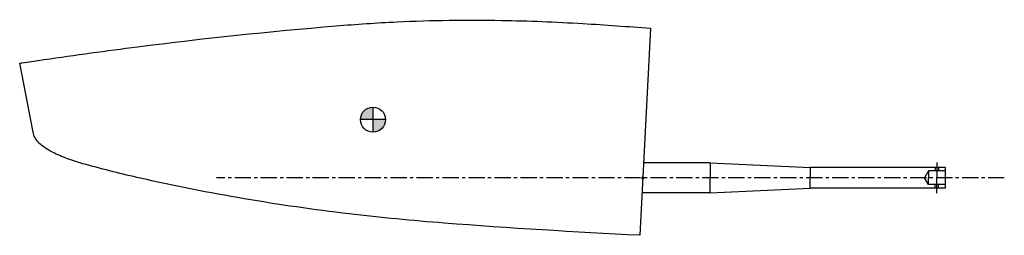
# Model space of a CAD drawing. Header units: millimetres. Extents: x -2504 to 384, y 8394 to 9026.
import ezdxf

# ---------------------------------------------------------------- set-up
doc = ezdxf.new("R2010")
doc.units = ezdxf.units.MM
doc.header["$LTSCALE"] = 1.5
doc.header["$PDMODE"] = 2
doc.header["$PDSIZE"] = 5
doc.linetypes.add('CENTER', pattern=[50.8, 31.75, -6.35, 6.35, -6.35])
doc.layers.get('0').update_dxf_attribs({"linetype": 'CONTINUOUS'})
for name, color, linetype in [('Blade', 7, 'CONTINUOUS'), ('CENTER', 1, 'CENTER'), ('STOCK', 5, 'CONTINUOUS')]:
    doc.layers.add(name, color=color, linetype=linetype)

# ---------------------------------------------------------------- blocks, each defined once
blk = doc.blocks.new('40mm emergency hole')
for p, q in [((-30, 30), (-30, 20)), ((-20, 30), (-20, 20)), ((-50, 20), (-61, 0)), ((-50, -20), (-61, 0)), ((0, 20), (-50, 20)), ((-50, 20), (-50, 0)), ((-50, -20), (-50, 0)), ((0, -20), (-50, -20)), ((-30, -30), (-30, -20)), ((-20, -30), (-20, -20))]:
    blk.add_line(p, q)
at = {"layer": 'CENTER'}
for p in [(-25, 45), (-25, -45)]:
    blk.add_line(p, (-25, 0), dxfattribs=at)
blk = doc.blocks.new('RUD40-BLADE-B')
h = blk.add_hatch(color=256)
h.paths.add_polyline_path([(-791.5, 170.5), (-791.5, 133.8, 0.414214), (-754.8, 170.5)])
h.paths.add_polyline_path([(-791.5, 207.2, 0.414214), (-828.2, 170.5), (-791.5, 170.5)])
for p, q in [((-791.5, 207.2), (-791.5, 133.8)), ((-754.8, 170.5), (-828.2, 170.5))]:
    blk.add_line(p, q)
blk.add_lwpolyline([(-1788.3, 133.6), (-1827.7, 336, -0.001716), (-1820, 337.2), (-1798.9, 340.3), (-1755.8, 346.6, -0.003677), (-1482, 384.2, -0.010803), (-900.1, 445.3, -0.007831), (-721.3, 457.3, -0.016319), (-414.9, 461.6, -0.010528), (-176.1, 452.3, -0.00568), (22.7, 438.2), (-8.7, -168.6, -0.007292), (-582.2, -132.8, -0.010538), (-861.7, -105.8, -0.025819), (-1474.2, -1.2, -0.011717), (-1633, 38.8, -0.027517), (-1704.8, 62.6), (-1710.1, 64.9), (-1715.4, 67.1), (-1720.5, 69.5, -0.061602), (-1762, 94.2, -0.102316), (-1783.3, 119, -0.073772)], format="xyb", close=True)
blk.add_circle((-791.5, 170.5), 36.7)
blk.add_point((0, 0))
at = {"layer": 'CENTER'}
blk.add_line((1060.3, 0), (-1250.1, 0), dxfattribs=at)

msp = doc.modelspace()

# ---------------------------------------------------------------- linework, layer by layer
at = {"layer": 'STOCK'}
for p, q in [((-478.5, 8606.5), (-674.3, 8606.5)), ((-478.5, 8606.5), (-478.5, 8562.5)), ((-478.5, 8606.5), (-186, 8592.5)), ((-186, 8592.5), (-186, 8562.5)), ((211, 8592.5), (-186, 8592.5)), ((211, 8532.5), (211, 8592.5)), ((-478.5, 8518.5), (-478.5, 8562.5)), ((-186, 8532.5), (-186, 8562.5)), ((-478.5, 8518.5), (-186, 8532.5)), ((211, 8532.5), (-186, 8532.5)), ((-478.5, 8518.5), (-678.9, 8518.5))]:
    msp.add_line(p, q, dxfattribs=at)

# ---------------------------------------------------------------- block references
at = {"layer": 'Blade'}
msp.add_blockref('RUD40-BLADE-B', (-676.5, 8562.5), dxfattribs=at)
at = {"layer": 'STOCK'}
msp.add_blockref('40mm emergency hole', (211, 8562.5), dxfattribs=at)

doc.saveas('drawing.dxf')
